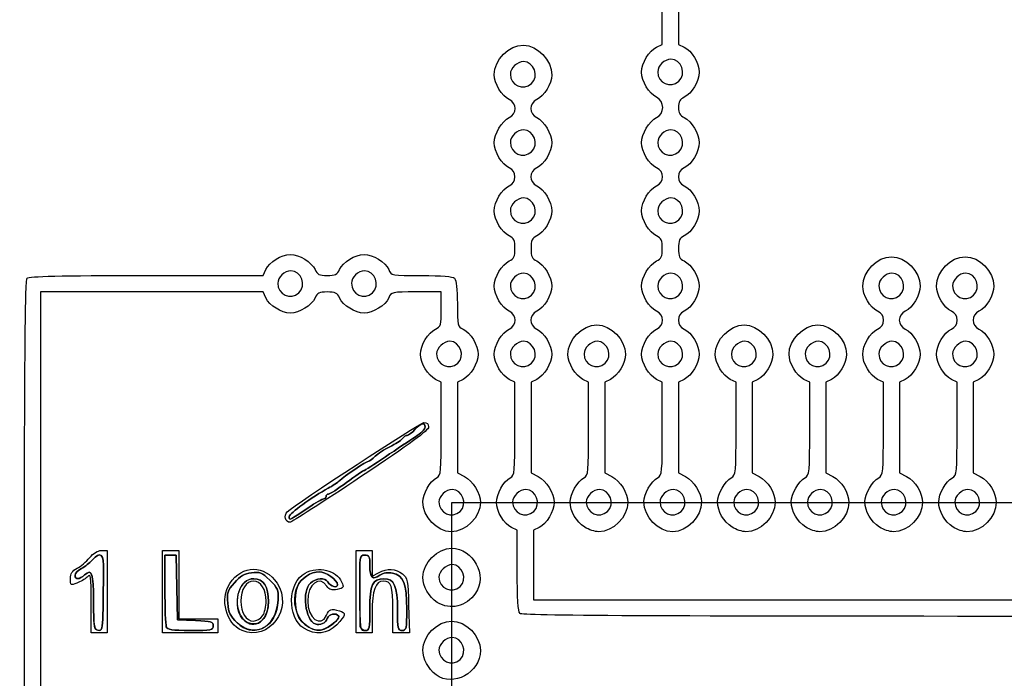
# Model space of a CAD drawing. Header units: millimetres. Extents: x 13 to 91, y 16 to 144.
# Tile 6 of 16: x 17 to 51, y 75 to 98. Entities that reach past the tile are written whole.
import ezdxf

# ---------------------------------------------------------------- set-up
doc = ezdxf.new("R2010")
doc.units = ezdxf.units.MM
doc.layers.add('Layer_1', color=7, linetype='CONTINUOUS')

msp = doc.modelspace()

# ---------------------------------------------------------------- linework, layer by layer
at = {"layer": 'Layer_1', "color": 7}
for points in [[(72.211632, 108.534183), (72.120923, 108.737442), (56.062513, 108.737442), (40.004103, 108.737442), (40.004103, 102.820771), (40.004103, 96.904099), (40.203187, 96.811489)], [(35.190888, 80.211403), (34.991805, 80.118792), (34.991805, 78.913397), (34.991805, 77.708002), (58.660994, 77.708002), (82.330183, 77.708002), (82.330183, 92.884767), (82.330183, 108.061534), (82.131099, 108.154144)], [(39.248098, 96.811489), (39.447181, 96.904099), (39.447181, 103.007597)], [(21.628815, 88.91759), (25.657708, 88.91759), (25.748417, 89.120849)], [(25.748417, 88.145729), (25.657708, 88.348988), (21.811804, 88.348988), (17.9659, 88.348988), (17.9659, 76.247968), (17.9659, 64.146948), (18.2081, 64.019075)], [(31.809393, 87.75281), (31.809393, 88.348988), (30.947, 88.348988)], [(31.809393, 83.627531), (31.809393, 85.236213), (31.610309, 85.328823)], [(32.565398, 85.328823), (32.366315, 85.236213), (32.366315, 83.667374), (32.366315, 82.098535), (32.608514, 81.970662)], [(34.355322, 83.627531), (34.355322, 85.236213), (34.156238, 85.328823)], [(35.111328, 85.328823), (34.912244, 85.236213), (34.912244, 83.667374), (34.912244, 82.098535), (35.154443, 81.970662)], [(36.901252, 83.627531), (36.901252, 85.236213), (36.702168, 85.328823)], [(37.657258, 85.328823), (37.458174, 85.236213), (37.458174, 83.667374), (37.458174, 82.098535), (37.700373, 81.970662)], [(39.447181, 83.627531), (39.447181, 85.236213), (39.248098, 85.328823)], [(40.203187, 85.328823), (40.004103, 85.236213), (40.004103, 83.667374), (40.004103, 82.098535), (40.246303, 81.970662)], [(41.993111, 83.627531), (41.993111, 85.236213), (41.794027, 85.328823)], [(42.749117, 85.328823), (42.550033, 85.236213), (42.550033, 83.667374), (42.550033, 82.098535), (42.792232, 81.970662)], [(44.539041, 83.627531), (44.539041, 85.236213), (44.339957, 85.328823)], [(45.295046, 85.328823), (45.095963, 85.236213), (45.095963, 83.667374), (45.095963, 82.098535), (45.338162, 81.970662)], [(47.08497, 83.627531), (47.08497, 85.236213), (46.885886, 85.328823)], [(47.840976, 85.328823), (47.641892, 85.236213), (47.641892, 83.667374), (47.641892, 82.098535), (47.884091, 81.970662)], [(49.6309, 83.627531), (49.6309, 85.236213), (49.431816, 85.328823)], [(50.386906, 85.328823), (50.187822, 85.236213), (50.187822, 83.667374), (50.187822, 82.098535), (50.430021, 81.970662)], [(34.434883, 78.72657), (34.434883, 80.118792), (34.235799, 80.211403)], [(20.069112, 79.413809), (20.273149, 79.413809), (20.273149, 77.992303), (20.273149, 76.570797), (19.994688, 76.570797), (19.716227, 76.570797), (19.716227, 77.598748)], [(28.865662, 77.992303), (28.865662, 79.413809), (29.144123, 79.413809), (29.422584, 79.413809), (29.422584, 78.971867), (29.422584, 78.529926), (29.641374, 78.646451)], [(22.262156, 78.080174), (22.262156, 79.251351), (22.458811, 79.251351), (22.655467, 79.251351), (22.677601, 78.134454), (22.699734, 77.017556), (23.316327, 76.993829)], [(23.316331, 76.993833), (22.699738, 77.017556), (22.677603, 78.134454), (22.655468, 79.251351), (22.458812, 79.251351), (22.262157, 79.251351), (22.262157, 78.080176)], [(29.422584, 77.283783), (29.422584, 76.570797), (29.144123, 76.570797), (28.865662, 76.570797), (28.865662, 77.992303)], [(30.682504, 77.512276), (30.709242, 76.570797), (30.423934, 76.570797), (30.138626, 76.570797), (30.138626, 77.366841)], [(17.2456, 63.977992), (17.408978, 64.067263), (17.408978, 76.394951)]]:
    msp.add_lwpolyline(points, dxfattribs=at)
for points in [[(40.017729, 95.631564)], [(34.92587, 95.550335)], [(34.92587, 93.194697)], [(40.017729, 93.194697)], [(34.92587, 90.839059)], [(40.017729, 90.839059)], [(26.890279, 88.320963)], [(29.436209, 88.320963)], [(34.92587, 88.239734)], [(40.017729, 88.239734)], [(47.655518, 88.239734)], [(50.201447, 88.239734)], [(32.37994, 85.884096)], [(34.92587, 85.884096)], [(37.471799, 85.884096)], [(40.017729, 85.884096)], [(42.563659, 85.884096)], [(45.109588, 85.884096)], [(47.655518, 85.884096)], [(50.201447, 85.884096)], [(32.179047, 81.077888), (67.739048, 81.077888), (67.739048, 65.837888), (32.179047, 65.837888)], [(27.21042, 80.890075)], [(32.4595, 80.766675)], [(35.00543, 80.766675)], [(37.55136, 80.766675)], [(40.097289, 80.766675)], [(42.643219, 80.766675)], [(45.189148, 80.766675)], [(47.735078, 80.766675)], [(50.281008, 80.766675)], [(26.425697, 80.516698)], [(26.558413, 80.580596)], [(36.765884, 80.22281)], [(41.857743, 80.22281)], [(44.403673, 80.22281)], [(46.949602, 80.22281)], [(49.495532, 80.22281)], [(22.182596, 77.992303), (22.182596, 79.413809), (22.461057, 79.413809), (22.739518, 79.413809), (22.739518, 78.23599), (22.739518, 77.058171), (23.415781, 77.058171), (24.092043, 77.058171), (24.092043, 76.814484), (24.092043, 76.570797), (23.13732, 76.570797), (22.182596, 76.570797)], [(32.4595, 78.167351)], [(25.841975, 77.649938)], [(31.674025, 77.623485)], [(20.12457, 77.403394)], [(29.343023, 77.396998)], [(24.756896, 76.921057)], [(25.260901, 76.87725)], [(25.638958, 77.157474)], [(19.848828, 76.706182)], [(22.310445, 76.78051)], [(23.932923, 76.811068)], [(24.927427, 76.648291)], [(25.6184, 76.724363)], [(27.066059, 76.725911)], [(27.241657, 76.758338)], [(28.044149, 76.860393)], [(29.013322, 76.794177)], [(32.4595, 75.649255)], [(31.628154, 75.119682)]]:
    msp.add_lwpolyline(points, close=True, dxfattribs=at)
for points in [[(33.639875, 95.862661), (33.639875, 96.373451), (34.142242, 96.878411), (34.649722, 96.877719)], [(34.649722, 96.877719), (35.135171, 96.877057), (35.628657, 96.356803), (35.627989, 95.846388)], [(38.731734, 95.94389), (38.731734, 96.255513), (38.991622, 96.69218), (39.248098, 96.811489)], [(40.203187, 96.811489), (40.459663, 96.69218), (40.719551, 96.255513), (40.719551, 95.94389)], [(34.647607, 96.30942), (34.434687, 96.30942), (34.196202, 96.080847), (34.196202, 95.876775)], [(34.92587, 95.550335), (35.198131, 95.801895), (35.012085, 96.30942), (34.647607, 96.30942)], [(39.739466, 96.390649), (39.526546, 96.390649), (39.288061, 96.162076), (39.288061, 95.958004)], [(40.017729, 95.631564), (40.28999, 95.883124), (40.103944, 96.390649), (39.739466, 96.390649)], [(39.248098, 95.076291), (38.991622, 95.1956), (38.731734, 95.632267), (38.731734, 95.94389)], [(39.288061, 95.958004), (39.288061, 95.568677), (39.733828, 95.369249), (40.017729, 95.631564)], [(40.719551, 95.94389), (40.719551, 95.632267), (40.459663, 95.1956), (40.203187, 95.076291)], [(34.156238, 94.995063), (33.899763, 95.114372), (33.639875, 95.551038), (33.639875, 95.862661)], [(34.196202, 95.876775), (34.196202, 95.487448), (34.641969, 95.28802), (34.92587, 95.550335)], [(35.627989, 95.846388), (35.6276, 95.548858), (35.362385, 95.111851), (35.111328, 94.995063)], [(34.156238, 94.374622), (34.431648, 94.502738), (34.431648, 94.866946), (34.156238, 94.995063)], [(35.111328, 94.995063), (34.835918, 94.866946), (34.835918, 94.502738), (35.111328, 94.374622)], [(39.248098, 94.374622), (39.530858, 94.506158), (39.530858, 94.944755), (39.248098, 95.076291)], [(40.203187, 95.076291), (40.051556, 95.005755), (40.004103, 94.922133), (40.004103, 94.725457)], [(40.004103, 94.725457), (40.004103, 94.52878), (40.051553, 94.445158), (40.203187, 94.374622)], [(33.639875, 93.507023), (33.639875, 93.818646), (33.899763, 94.255313), (34.156238, 94.374622)], [(35.111328, 94.374622), (35.367803, 94.255313), (35.627692, 93.818646), (35.627692, 93.507023)], [(38.731734, 93.507023), (38.731734, 93.818646), (38.991622, 94.255313), (39.248098, 94.374622)], [(40.203187, 94.374622), (40.459663, 94.255313), (40.719551, 93.818646), (40.719551, 93.507023)], [(34.647607, 93.953782), (34.434687, 93.953782), (34.196202, 93.725209), (34.196202, 93.521137)], [(34.92587, 93.194697), (35.198131, 93.446257), (35.012085, 93.953782), (34.647607, 93.953782)], [(39.739466, 93.953782), (39.526546, 93.953782), (39.288061, 93.725209), (39.288061, 93.521137)], [(40.017729, 93.194697), (40.28999, 93.446257), (40.103944, 93.953782), (39.739466, 93.953782)], [(34.156238, 92.639424), (33.899763, 92.758733), (33.639875, 93.1954), (33.639875, 93.507023)], [(34.196202, 93.521137), (34.196202, 93.13181), (34.641969, 92.932382), (34.92587, 93.194697)], [(35.627692, 93.507023), (35.627692, 93.1954), (35.367803, 92.758733), (35.111328, 92.639424)], [(39.248098, 92.639424), (38.991622, 92.758733), (38.731734, 93.1954), (38.731734, 93.507023)], [(39.288061, 93.521137), (39.288061, 93.13181), (39.733828, 92.932382), (40.017729, 93.194697)], [(40.719551, 93.507023), (40.719551, 93.1954), (40.459663, 92.758733), (40.203187, 92.639424)], [(34.355322, 92.329204), (34.355322, 92.482548), (34.296527, 92.574164), (34.156238, 92.639424)], [(35.111328, 92.639424), (34.835918, 92.511308), (34.835918, 92.1471), (35.111328, 92.018984)], [(39.248098, 92.018984), (39.523508, 92.1471), (39.523508, 92.511308), (39.248098, 92.639424)], [(40.203187, 92.639424), (40.062898, 92.574164), (40.004103, 92.482548), (40.004103, 92.329204)], [(34.156238, 92.018984), (34.296528, 92.084244), (34.355322, 92.17586), (34.355322, 92.329204)], [(40.004103, 92.329204), (40.004103, 92.17586), (40.062899, 92.084244), (40.203187, 92.018984)], [(33.639875, 91.151385), (33.639875, 91.463008), (33.899763, 91.899675), (34.156238, 92.018984)], [(35.111328, 92.018984), (35.367803, 91.899675), (35.627692, 91.463008), (35.627692, 91.151385)], [(38.731734, 91.151385), (38.731734, 91.463008), (38.991622, 91.899675), (39.248098, 92.018984)], [(40.203187, 92.018984), (40.459663, 91.899675), (40.719551, 91.463008), (40.719551, 91.151385)], [(34.647607, 91.598144), (34.434687, 91.598144), (34.196202, 91.369571), (34.196202, 91.165498)], [(34.92587, 90.839059), (35.198131, 91.090619), (35.012085, 91.598144), (34.647607, 91.598144)], [(39.739466, 91.598144), (39.526546, 91.598144), (39.288061, 91.369571), (39.288061, 91.165498)], [(40.017729, 90.839059), (40.28999, 91.090619), (40.103944, 91.598144), (39.739466, 91.598144)], [(34.196202, 91.165498), (34.196202, 90.776172), (34.641969, 90.576744), (34.92587, 90.839059)], [(39.288061, 91.165498), (39.288061, 90.776172), (39.733828, 90.576744), (40.017729, 90.839059)], [(34.156238, 90.283786), (33.899763, 90.403095), (33.639875, 90.839762), (33.639875, 91.151385)], [(35.627692, 91.151385), (35.627692, 90.839762), (35.367803, 90.403095), (35.111328, 90.283786)], [(39.248098, 90.283786), (38.991622, 90.403095), (38.731734, 90.839762), (38.731734, 91.151385)], [(40.719551, 91.151385), (40.719551, 90.839762), (40.459663, 90.403095), (40.203187, 90.283786)], [(34.355322, 89.851723), (34.355322, 90.135063), (34.322416, 90.206485), (34.156238, 90.283786)], [(35.111328, 90.283786), (34.945154, 90.206485), (34.912244, 90.135063), (34.912244, 89.851723)], [(39.447181, 89.851723), (39.447181, 90.135063), (39.414275, 90.206485), (39.248098, 90.283786)], [(40.203187, 90.283786), (40.037013, 90.206485), (40.004103, 90.135063), (40.004103, 89.851723)], [(34.156238, 89.419659), (34.322413, 89.49696), (34.355322, 89.568382), (34.355322, 89.851723)], [(34.912244, 89.851723), (34.912244, 89.568382), (34.94515, 89.49696), (35.111328, 89.419659)], [(39.248098, 89.419659), (39.414272, 89.49696), (39.447181, 89.568382), (39.447181, 89.851723)], [(40.004103, 89.851723), (40.004103, 89.568382), (40.03701, 89.49696), (40.203187, 89.419659)], [(25.748417, 89.120849), (25.865275, 89.382704), (26.292971, 89.648043), (26.598193, 89.648043)], [(26.598193, 89.648043), (26.903415, 89.648043), (27.331111, 89.382704), (27.447969, 89.120849)], [(28.294346, 89.120849), (28.411204, 89.382704), (28.838901, 89.648043), (29.144123, 89.648043)], [(29.144123, 89.648043), (29.449345, 89.648043), (29.877041, 89.382704), (29.993899, 89.120849)], [(46.369523, 88.55206), (46.369523, 89.055135), (46.870985, 89.567421), (47.363431, 89.567421)], [(47.363431, 89.567421), (47.855878, 89.567421), (48.35734, 89.055135), (48.35734, 88.55206)], [(48.915452, 88.55206), (48.915452, 89.055135), (49.416914, 89.567421), (49.909361, 89.567421)], [(49.909361, 89.567421), (50.401807, 89.567421), (50.903269, 89.055135), (50.903269, 88.55206)], [(33.639875, 88.55206), (33.639875, 88.863683), (33.899763, 89.30035), (34.156238, 89.419659)], [(35.111328, 89.419659), (35.367803, 89.30035), (35.627692, 88.863683), (35.627692, 88.55206)], [(38.731734, 88.55206), (38.731734, 88.863683), (38.991622, 89.30035), (39.248098, 89.419659)], [(40.203187, 89.419659), (40.459663, 89.30035), (40.719551, 88.863683), (40.719551, 88.55206)], [(17.408978, 76.394951), (17.408978, 85.874849), (17.431033, 88.745158), (17.504451, 88.820116)], [(17.504451, 88.820116), (17.576193, 88.893363), (18.601313, 88.91759), (21.628815, 88.91759)], [(26.612017, 89.080048), (26.399096, 89.080048), (26.160611, 88.851475), (26.160611, 88.647403)], [(26.890279, 88.320963), (27.16254, 88.572523), (26.976494, 89.080048), (26.612017, 89.080048)], [(27.447969, 89.120849), (27.523683, 88.95119), (27.593638, 88.91759), (27.871158, 88.91759)], [(27.871158, 88.91759), (28.148678, 88.91759), (28.218633, 88.951186), (28.294346, 89.120849)], [(29.157946, 89.080048), (28.945026, 89.080048), (28.706541, 88.851475), (28.706541, 88.647403)], [(29.436209, 88.320963), (29.70847, 88.572523), (29.522424, 89.080048), (29.157946, 89.080048)], [(29.993899, 89.120849), (30.083977, 88.919002), (30.091866, 88.91759), (31.129989, 88.91759)], [(31.129989, 88.91759), (31.836983, 88.91759), (32.206274, 88.886041), (32.270842, 88.820116)], [(32.270842, 88.820116), (32.331889, 88.75778), (32.366315, 88.440335), (32.366315, 87.939636)], [(34.647607, 88.998819), (34.434687, 88.998819), (34.196202, 88.770246), (34.196202, 88.566174)], [(34.92587, 88.239734), (35.198131, 88.491294), (35.012085, 88.998819), (34.647607, 88.998819)], [(39.739466, 88.998819), (39.526546, 88.998819), (39.288061, 88.770246), (39.288061, 88.566174)], [(40.017729, 88.239734), (40.28999, 88.491294), (40.103944, 88.998819), (39.739466, 88.998819)], [(47.377255, 88.998819), (47.164335, 88.998819), (46.92585, 88.770246), (46.92585, 88.566174)], [(47.655518, 88.239734), (47.927779, 88.491294), (47.741733, 88.998819), (47.377255, 88.998819)], [(49.923184, 88.998819), (49.710264, 88.998819), (49.471779, 88.770246), (49.471779, 88.566174)], [(50.201447, 88.239734), (50.473708, 88.491294), (50.287662, 88.998819), (49.923184, 88.998819)], [(26.160611, 88.647403), (26.160611, 88.258076), (26.606379, 88.058648), (26.890279, 88.320963)], [(28.706541, 88.647403), (28.706541, 88.258076), (29.152309, 88.058648), (29.436209, 88.320963)], [(34.156238, 87.684462), (33.899763, 87.803771), (33.639875, 88.240437), (33.639875, 88.55206)], [(34.196202, 88.566174), (34.196202, 88.176847), (34.641969, 87.977419), (34.92587, 88.239734)], [(35.627692, 88.55206), (35.627692, 88.240437), (35.367803, 87.803771), (35.111328, 87.684462)], [(39.248098, 87.684462), (38.991622, 87.803771), (38.731734, 88.240437), (38.731734, 88.55206)], [(39.288061, 88.566174), (39.288061, 88.176847), (39.733828, 87.977419), (40.017729, 88.239734)], [(40.719551, 88.55206), (40.719551, 88.240437), (40.459663, 87.803771), (40.203187, 87.684462)], [(46.885886, 87.684462), (46.629411, 87.803771), (46.369523, 88.240437), (46.369523, 88.55206)], [(46.92585, 88.566174), (46.92585, 88.176847), (47.371617, 87.977419), (47.655518, 88.239734)], [(48.35734, 88.55206), (48.35734, 88.240437), (48.097451, 87.803771), (47.840976, 87.684462)], [(49.431816, 87.684462), (49.175341, 87.803771), (48.915452, 88.240437), (48.915452, 88.55206)], [(49.471779, 88.566174), (49.471779, 88.176847), (49.917547, 87.977419), (50.201447, 88.239734)], [(50.903269, 88.55206), (50.903269, 88.240437), (50.643381, 87.803771), (50.386906, 87.684462)], [(26.598193, 87.618535), (26.292971, 87.618535), (25.865275, 87.883874), (25.748417, 88.145729)], [(27.447969, 88.145729), (27.331111, 87.883874), (26.903415, 87.618535), (26.598193, 87.618535)], [(27.871158, 88.348988), (27.593638, 88.348988), (27.523683, 88.315392), (27.447969, 88.145729)], [(28.294346, 88.145729), (28.218633, 88.315388), (28.148678, 88.348988), (27.871158, 88.348988)], [(29.144123, 87.618535), (28.838901, 87.618535), (28.411204, 87.883874), (28.294346, 88.145729)], [(29.993899, 88.145729), (29.877041, 87.883874), (29.449345, 87.618535), (29.144123, 87.618535)], [(30.947, 88.348988), (30.10411, 88.348988), (30.082556, 88.344358), (29.993899, 88.145729)], [(32.366315, 87.939636), (32.366315, 87.183066), (32.372998, 87.153505), (32.565398, 87.064021)], [(31.610309, 87.064021), (31.796391, 87.150583), (31.809393, 87.195566), (31.809393, 87.75281)], [(34.156238, 87.064021), (34.431648, 87.192137), (34.431648, 87.556345), (34.156238, 87.684462)], [(35.111328, 87.684462), (34.835918, 87.556345), (34.835918, 87.192137), (35.111328, 87.064021)], [(39.248098, 87.064021), (39.523508, 87.192137), (39.523508, 87.556345), (39.248098, 87.684462)], [(40.203187, 87.684462), (40.062898, 87.619201), (40.004103, 87.527585), (40.004103, 87.374241)], [(47.08497, 87.374241), (47.08497, 87.527585), (47.026175, 87.619201), (46.885886, 87.684462)], [(47.840976, 87.684462), (47.565566, 87.556345), (47.565566, 87.192137), (47.840976, 87.064021)], [(49.6309, 87.374241), (49.6309, 87.527585), (49.572105, 87.619201), (49.431816, 87.684462)], [(50.386906, 87.684462), (50.111496, 87.556345), (50.111496, 87.192137), (50.386906, 87.064021)], [(36.185804, 86.196422), (36.185804, 86.699497), (36.687266, 87.211783), (37.179713, 87.211783)], [(37.179713, 87.211783), (37.672159, 87.211783), (38.173621, 86.699497), (38.173621, 86.196422)], [(40.004103, 87.374241), (40.004103, 87.220897), (40.062899, 87.129281), (40.203187, 87.064021)], [(41.277663, 86.196422), (41.277663, 86.699497), (41.779126, 87.211783), (42.271572, 87.211783)], [(42.271572, 87.211783), (42.764018, 87.211783), (43.265481, 86.699497), (43.265481, 86.196422)], [(43.823593, 86.196422), (43.823593, 86.699497), (44.325055, 87.211783), (44.817502, 87.211783)], [(44.817502, 87.211783), (45.309948, 87.211783), (45.81141, 86.699497), (45.81141, 86.196422)], [(46.885886, 87.064021), (47.026176, 87.129281), (47.08497, 87.220897), (47.08497, 87.374241)], [(49.431816, 87.064021), (49.572106, 87.129281), (49.6309, 87.220897), (49.6309, 87.374241)], [(31.093945, 86.196422), (31.093945, 86.508045), (31.353834, 86.944712), (31.610309, 87.064021)], [(32.565398, 87.064021), (32.821874, 86.944712), (33.081762, 86.508045), (33.081762, 86.196422)], [(33.639875, 86.196422), (33.639875, 86.508045), (33.899763, 86.944712), (34.156238, 87.064021)], [(35.111328, 87.064021), (35.367803, 86.944712), (35.627692, 86.508045), (35.627692, 86.196422)], [(38.731734, 86.196422), (38.731734, 86.508045), (38.991622, 86.944712), (39.248098, 87.064021)], [(40.203187, 87.064021), (40.459663, 86.944712), (40.719551, 86.508045), (40.719551, 86.196422)], [(46.369523, 86.196422), (46.369523, 86.508045), (46.629411, 86.944712), (46.885886, 87.064021)], [(47.840976, 87.064021), (48.097451, 86.944712), (48.35734, 86.508045), (48.35734, 86.196422)], [(48.915452, 86.196422), (48.915452, 86.508045), (49.175341, 86.944712), (49.431816, 87.064021)], [(50.386906, 87.064021), (50.643381, 86.944712), (50.903269, 86.508045), (50.903269, 86.196422)], [(32.101677, 86.643181), (31.888757, 86.643181), (31.650272, 86.414608), (31.650272, 86.210536)], [(32.37994, 85.884096), (32.652201, 86.135656), (32.466155, 86.643181), (32.101677, 86.643181)], [(34.647607, 86.643181), (34.434687, 86.643181), (34.196202, 86.414608), (34.196202, 86.210536)], [(34.92587, 85.884096), (35.198131, 86.135656), (35.012085, 86.643181), (34.647607, 86.643181)], [(37.193536, 86.643181), (36.980616, 86.643181), (36.742131, 86.414608), (36.742131, 86.210536)], [(37.471799, 85.884096), (37.74406, 86.135656), (37.558014, 86.643181), (37.193536, 86.643181)], [(39.739466, 86.643181), (39.526546, 86.643181), (39.288061, 86.414608), (39.288061, 86.210536)], [(40.017729, 85.884096), (40.28999, 86.135656), (40.103944, 86.643181), (39.739466, 86.643181)], [(42.285396, 86.643181), (42.072476, 86.643181), (41.83399, 86.414608), (41.83399, 86.210536)], [(42.563659, 85.884096), (42.83592, 86.135656), (42.649873, 86.643181), (42.285396, 86.643181)], [(44.831325, 86.643181), (44.618405, 86.643181), (44.37992, 86.414608), (44.37992, 86.210536)], [(45.109588, 85.884096), (45.381849, 86.135656), (45.195803, 86.643181), (44.831325, 86.643181)], [(47.377255, 86.643181), (47.164335, 86.643181), (46.92585, 86.414608), (46.92585, 86.210536)], [(47.655518, 85.884096), (47.927779, 86.135656), (47.741733, 86.643181), (47.377255, 86.643181)], [(49.923184, 86.643181), (49.710264, 86.643181), (49.471779, 86.414608), (49.471779, 86.210536)], [(50.201447, 85.884096), (50.473708, 86.135656), (50.287662, 86.643181), (49.923184, 86.643181)], [(31.610309, 85.328823), (31.353834, 85.448132), (31.093945, 85.884799), (31.093945, 86.196422)], [(31.650272, 86.210536), (31.650272, 85.821209), (32.09604, 85.621781), (32.37994, 85.884096)], [(33.081762, 86.196422), (33.081762, 85.884799), (32.821874, 85.448132), (32.565398, 85.328823)], [(34.156238, 85.328823), (33.899763, 85.448132), (33.639875, 85.884799), (33.639875, 86.196422)], [(34.196202, 86.210536), (34.196202, 85.821209), (34.641969, 85.621781), (34.92587, 85.884096)], [(35.627692, 86.196422), (35.627692, 85.884799), (35.367803, 85.448132), (35.111328, 85.328823)], [(36.702168, 85.328823), (36.445693, 85.448132), (36.185804, 85.884799), (36.185804, 86.196422)], [(36.742131, 86.210536), (36.742131, 85.821209), (37.187899, 85.621781), (37.471799, 85.884096)], [(38.173621, 86.196422), (38.173621, 85.884799), (37.913733, 85.448132), (37.657258, 85.328823)], [(39.248098, 85.328823), (38.991622, 85.448132), (38.731734, 85.884799), (38.731734, 86.196422)], [(39.288061, 86.210536), (39.288061, 85.821209), (39.733828, 85.621781), (40.017729, 85.884096)], [(40.719551, 86.196422), (40.719551, 85.884799), (40.459663, 85.448132), (40.203187, 85.328823)], [(41.794027, 85.328823), (41.537552, 85.448132), (41.277663, 85.884799), (41.277663, 86.196422)], [(41.83399, 86.210536), (41.83399, 85.821209), (42.279758, 85.621781), (42.563659, 85.884096)], [(43.265481, 86.196422), (43.265481, 85.884799), (43.005592, 85.448132), (42.749117, 85.328823)], [(44.339957, 85.328823), (44.083482, 85.448132), (43.823593, 85.884799), (43.823593, 86.196422)], [(44.37992, 86.210536), (44.37992, 85.821209), (44.825688, 85.621781), (45.109588, 85.884096)], [(45.81141, 86.196422), (45.81141, 85.884799), (45.551522, 85.448132), (45.295046, 85.328823)], [(46.885886, 85.328823), (46.629411, 85.448132), (46.369523, 85.884799), (46.369523, 86.196422)], [(46.92585, 86.210536), (46.92585, 85.821209), (47.371617, 85.621781), (47.655518, 85.884096)], [(48.35734, 86.196422), (48.35734, 85.884799), (48.097451, 85.448132), (47.840976, 85.328823)], [(49.431816, 85.328823), (49.175341, 85.448132), (48.915452, 85.884799), (48.915452, 86.196422)], [(49.471779, 86.210536), (49.471779, 85.821209), (49.917547, 85.621781), (50.201447, 85.884096)], [(50.903269, 86.196422), (50.903269, 85.884799), (50.643381, 85.448132), (50.386906, 85.328823)], [(26.487864, 80.751646), (26.764636, 81.019579), (31.071344, 83.830272), (31.212691, 83.835217)], [(31.371812, 83.683445), (31.371812, 83.566808), (30.764675, 83.120449), (29.024783, 81.95794)], [(30.901417, 83.597097), (31.109023, 83.825806), (31.252471, 83.859414), (31.252471, 83.679345)], [(31.252471, 83.679345), (31.252471, 83.859414), (31.109023, 83.825806), (30.901417, 83.597097)], [(31.212691, 83.835217), (31.318922, 83.838954), (31.371812, 83.788486), (31.371812, 83.683445)], [(30.914339, 83.342964), (30.728367, 83.224408), (30.26313, 82.913248), (29.880479, 82.651499)], [(29.880479, 82.651499), (30.26313, 82.913248), (30.728367, 83.224408), (30.914339, 83.342964)], [(30.462559, 83.279184), (30.513903, 83.342346), (30.592175, 83.394025), (30.636496, 83.394025)], [(30.636496, 83.394025), (30.592173, 83.394025), (30.513903, 83.342347), (30.462559, 83.279184)], [(30.636496, 83.394025), (30.680819, 83.394025), (30.800033, 83.485408), (30.901417, 83.597097)], [(30.901417, 83.597097), (30.800033, 83.485408), (30.680819, 83.394025), (30.636496, 83.394025)], [(31.252471, 83.679345), (31.252471, 83.612891), (31.100311, 83.46152), (30.914339, 83.342964)], [(30.914339, 83.342964), (31.100311, 83.46152), (31.252471, 83.612891), (31.252471, 83.679345)], [(31.646015, 81.929578), (31.802368, 82.015012), (31.809393, 82.088011), (31.809393, 83.627531)], [(34.191944, 81.929578), (34.348298, 82.015012), (34.355322, 82.088011), (34.355322, 83.627531)], [(36.737874, 81.929578), (36.894227, 82.015012), (36.901252, 82.088011), (36.901252, 83.627531)], [(39.283804, 81.929578), (39.440157, 82.015012), (39.447181, 82.088011), (39.447181, 83.627531)], [(41.829733, 81.929578), (41.986087, 82.015012), (41.993111, 82.088011), (41.993111, 83.627531)], [(44.375663, 81.929578), (44.532016, 82.015012), (44.539041, 82.088011), (44.539041, 83.627531)], [(46.921592, 81.929578), (47.077946, 82.015012), (47.08497, 82.088011), (47.08497, 83.627531)], [(49.467522, 81.929578), (49.623875, 82.015012), (49.6309, 82.088011), (49.6309, 83.627531)], [(29.52536, 82.670323), (29.621987, 82.763723), (29.851381, 82.913085), (30.035126, 83.002241)], [(30.035126, 83.002241), (29.851381, 82.913085), (29.621987, 82.763723), (29.52536, 82.670323)], [(30.035126, 83.002241), (30.21887, 83.091396), (30.411215, 83.216021), (30.462559, 83.279184)], [(30.462559, 83.279184), (30.411219, 83.21602), (30.21887, 83.091396), (30.035126, 83.002241)], [(29.302748, 82.500507), (29.328558, 82.500507), (29.428734, 82.576927), (29.52536, 82.670323)], [(29.52536, 82.670323), (29.428734, 82.576925), (29.328558, 82.500507), (29.302748, 82.500507)], [(28.303474, 81.833696), (28.440381, 81.973475), (29.230185, 82.500507), (29.302748, 82.500507)], [(29.302748, 82.500507), (29.230181, 82.500507), (28.440381, 81.973475), (28.303474, 81.833696)], [(29.880479, 82.651499), (29.497828, 82.38975), (29.162709, 82.175591), (29.13577, 82.175591)], [(29.13577, 82.175591), (29.162709, 82.175591), (29.497828, 82.38975), (29.880479, 82.651499)], [(29.13577, 82.175591), (29.108831, 82.175591), (28.840672, 81.992826), (28.539862, 81.769447)], [(28.539862, 81.769447), (28.840672, 81.992826), (29.108831, 82.175591), (29.13577, 82.175591)], [(29.024783, 81.95794), (27.733917, 81.095449), (26.631878, 80.3895), (26.575807, 80.389165)], [(27.907047, 81.566812), (28.058062, 81.645173), (28.236453, 81.76527), (28.303474, 81.833696)], [(28.303474, 81.833696), (28.236453, 81.765269), (28.058062, 81.645172), (27.907047, 81.566812)], [(28.539862, 81.769447), (28.239053, 81.546068), (27.956585, 81.363302), (27.912156, 81.363302)], [(27.912156, 81.363302), (27.956582, 81.363302), (28.239053, 81.546068), (28.539862, 81.769447)], [(31.173208, 81.095275), (31.173567, 81.36974), (31.421225, 81.806751), (31.646015, 81.929578)], [(32.608514, 81.970662), (32.90747, 81.812823), (33.161323, 81.403367), (33.161323, 81.079001)], [(33.719435, 81.079001), (33.719435, 81.367395), (33.961913, 81.803888), (34.191944, 81.929578)], [(35.154443, 81.970662), (35.453399, 81.812823), (35.707252, 81.403367), (35.707252, 81.079001)], [(36.265067, 81.095275), (36.265426, 81.36974), (36.513084, 81.806751), (36.737874, 81.929578)], [(37.700373, 81.970662), (37.999329, 81.812823), (38.253182, 81.403367), (38.253182, 81.079001)], [(38.810997, 81.095275), (38.811355, 81.36974), (39.059014, 81.806751), (39.283804, 81.929578)], [(40.246303, 81.970662), (40.53951, 81.815858), (40.799004, 81.405165), (40.799409, 81.095275)], [(41.356926, 81.095275), (41.357285, 81.36974), (41.604943, 81.806751), (41.829733, 81.929578)], [(42.792232, 81.970662), (43.091188, 81.812823), (43.345041, 81.403367), (43.345041, 81.079001)], [(43.902856, 81.095275), (43.903215, 81.36974), (44.150873, 81.806751), (44.375663, 81.929578)], [(45.338162, 81.970662), (45.637118, 81.812823), (45.890971, 81.403367), (45.890971, 81.079001)], [(46.448785, 81.095275), (46.449144, 81.36974), (46.696803, 81.806751), (46.921592, 81.929578)], [(47.884091, 81.970662), (48.183047, 81.812823), (48.4369, 81.403367), (48.4369, 81.079001)], [(48.994715, 81.095275), (48.995074, 81.36974), (49.242732, 81.806751), (49.467522, 81.929578)], [(50.430021, 81.970662), (50.728977, 81.812823), (50.98283, 81.403367), (50.98283, 81.079001)], [(26.558413, 80.580596), (26.558413, 80.697812), (27.355122, 81.280421), (27.907047, 81.566812)], [(27.907047, 81.566812), (27.355122, 81.280421), (26.558413, 80.697812), (26.558413, 80.580596)], [(27.912156, 81.363302), (27.867729, 81.363302), (27.831378, 81.326749), (27.831378, 81.282074)], [(27.831378, 81.282074), (27.831378, 81.326749), (27.867729, 81.363302), (27.912156, 81.363302)], [(32.181238, 81.52576), (31.968317, 81.52576), (31.729832, 81.297187), (31.729832, 81.093115)], [(32.4595, 80.766675), (32.731761, 81.018236), (32.545715, 81.52576), (32.181238, 81.52576)], [(34.727167, 81.52576), (34.514247, 81.52576), (34.275762, 81.297187), (34.275762, 81.093115)], [(35.00543, 80.766675), (35.277691, 81.018236), (35.091645, 81.52576), (34.727167, 81.52576)], [(37.273097, 81.52576), (37.060177, 81.52576), (36.821692, 81.297187), (36.821692, 81.093115)], [(37.55136, 80.766675), (37.823621, 81.018236), (37.637574, 81.52576), (37.273097, 81.52576)], [(39.819026, 81.52576), (39.606106, 81.52576), (39.367621, 81.297187), (39.367621, 81.093115)], [(40.097289, 80.766675), (40.36955, 81.018236), (40.183504, 81.52576), (39.819026, 81.52576)], [(42.364956, 81.52576), (42.152036, 81.52576), (41.913551, 81.297187), (41.913551, 81.093115)], [(42.643219, 80.766675), (42.91548, 81.018236), (42.729434, 81.52576), (42.364956, 81.52576)], [(44.910886, 81.52576), (44.697965, 81.52576), (44.45948, 81.297187), (44.45948, 81.093115)], [(45.189148, 80.766675), (45.461409, 81.018236), (45.275363, 81.52576), (44.910886, 81.52576)], [(47.456815, 81.52576), (47.243895, 81.52576), (47.00541, 81.297187), (47.00541, 81.093115)], [(47.735078, 80.766675), (48.007339, 81.018236), (47.821293, 81.52576), (47.456815, 81.52576)], [(50.002745, 81.52576), (49.789825, 81.52576), (49.551339, 81.297187), (49.551339, 81.093115)], [(50.281008, 80.766675), (50.553269, 81.018236), (50.367222, 81.52576), (50.002745, 81.52576)], [(27.747452, 81.200845), (27.701291, 81.200845), (27.459628, 81.060999), (27.21042, 80.890075)], [(27.21042, 80.890075), (27.459628, 81.060999), (27.701293, 81.200845), (27.747452, 81.200845)], [(27.831378, 81.282074), (27.831378, 81.237398), (27.79361, 81.200845), (27.747452, 81.200845)], [(27.747452, 81.200845), (27.793611, 81.200845), (27.831378, 81.237398), (27.831378, 81.282074)], [(32.151475, 80.063944), (31.666027, 80.064605), (31.17254, 80.58486), (31.173208, 81.095275)], [(31.729832, 81.093115), (31.729832, 80.703788), (32.1756, 80.50436), (32.4595, 80.766675)], [(33.161323, 81.079001), (33.161323, 80.568211), (32.658955, 80.063252), (32.151475, 80.063944)], [(34.235799, 80.211403), (33.979323, 80.330712), (33.719435, 80.767378), (33.719435, 81.079001)], [(34.275762, 81.093115), (34.275762, 80.703788), (34.72153, 80.50436), (35.00543, 80.766675)], [(35.707252, 81.079001), (35.707252, 80.767378), (35.447364, 80.330712), (35.190888, 80.211403)], [(36.765884, 80.22281), (36.47231, 80.405566), (36.264638, 80.767349), (36.265067, 81.095275)], [(36.821692, 81.093115), (36.821692, 80.703788), (37.267459, 80.50436), (37.55136, 80.766675)], [(38.253182, 81.079001), (38.253182, 80.568211), (37.750814, 80.063252), (37.243334, 80.063944)], [(39.805203, 80.064248), (39.304905, 80.064248), (38.810319, 80.577151), (38.810997, 81.095275)], [(39.367621, 81.093115), (39.367621, 80.703788), (39.813389, 80.50436), (40.097289, 80.766675)], [(40.799409, 81.095275), (40.800087, 80.577151), (40.3055, 80.064248), (39.805203, 80.064248)], [(41.857743, 80.22281), (41.56417, 80.405566), (41.356497, 80.767349), (41.356926, 81.095275)], [(41.913551, 81.093115), (41.913551, 80.703788), (42.359318, 80.50436), (42.643219, 80.766675)], [(43.345041, 81.079001), (43.345041, 80.568211), (42.842673, 80.063252), (42.335193, 80.063944)], [(44.403673, 80.22281), (44.110099, 80.405566), (43.902427, 80.767349), (43.902856, 81.095275)], [(44.45948, 81.093115), (44.45948, 80.703788), (44.905248, 80.50436), (45.189148, 80.766675)], [(45.890971, 81.079001), (45.890971, 80.568211), (45.388603, 80.063252), (44.881123, 80.063944)], [(46.949602, 80.22281), (46.656029, 80.405566), (46.448357, 80.767349), (46.448785, 81.095275)], [(47.00541, 81.093115), (47.00541, 80.703788), (47.451178, 80.50436), (47.735078, 80.766675)], [(48.4369, 81.079001), (48.4369, 80.568211), (47.934533, 80.063252), (47.427052, 80.063944)], [(49.495532, 80.22281), (49.201958, 80.405566), (48.994286, 80.767349), (48.994715, 81.095275)], [(49.551339, 81.093115), (49.551339, 80.703788), (49.997107, 80.50436), (50.281008, 80.766675)], [(50.98283, 81.079001), (50.98283, 80.568211), (50.480462, 80.063252), (49.972982, 80.063944)], [(26.425696, 80.516698), (26.39921, 80.587172), (26.427208, 80.692903), (26.487864, 80.751646)], [(27.21042, 80.890075), (26.566342, 80.448324), (26.558413, 80.444561), (26.558413, 80.580596)], [(26.558413, 80.580596), (26.558413, 80.444561), (26.566369, 80.448324), (27.21042, 80.890075)], [(26.575807, 80.389165), (26.519733, 80.388829), (26.452186, 80.44622), (26.425697, 80.516698)], [(37.243334, 80.063944), (37.120826, 80.06411), (36.905974, 80.135604), (36.765884, 80.22281)], [(42.335193, 80.063944), (42.212685, 80.06411), (41.997833, 80.135604), (41.857743, 80.22281)], [(44.881123, 80.063944), (44.758615, 80.06411), (44.543763, 80.135604), (44.403673, 80.22281)], [(47.427052, 80.063944), (47.304545, 80.06411), (47.089692, 80.135604), (46.949602, 80.22281)], [(49.972982, 80.063944), (49.850474, 80.06411), (49.635622, 80.135604), (49.495532, 80.22281)], [(19.661834, 79.167204), (19.790902, 79.323811), (19.939538, 79.413809), (20.069112, 79.413809)], [(19.748636, 79.080577), (20.044015, 79.413813), (20.154784, 79.308107), (20.144461, 78.702841)], [(20.144461, 78.702841), (20.154784, 79.308107), (20.044015, 79.413813), (19.748636, 79.080577)], [(31.173208, 78.49595), (31.173846, 78.983915), (31.682472, 79.495038), (32.167414, 79.495038)], [(32.167414, 79.495038), (32.914269, 79.495038), (33.419477, 78.549135), (32.996525, 77.942695)], [(19.229388, 78.799588), (19.35545, 78.866145), (19.550051, 79.031573), (19.661834, 79.167204)], [(19.378284, 78.79419), (19.498722, 78.857776), (19.66538, 78.986651), (19.748636, 79.080577)], [(19.748636, 79.080577), (19.66538, 78.986651), (19.498722, 78.857778), (19.378284, 78.79419)], [(24.505036, 78.275421), (24.940943, 78.930183), (25.709054, 78.934083), (26.138333, 78.283714)], [(28.993432, 78.093641), (28.985062, 79.242161), (28.986351, 79.250957), (29.164013, 79.251153)], [(29.164013, 79.251153), (28.986362, 79.250957), (28.985066, 79.242161), (28.993432, 78.093641)], [(29.164013, 79.251153), (29.32281, 79.251328), (29.343023, 79.21062), (29.343023, 78.890615)], [(29.343023, 78.890615), (29.343023, 79.210618), (29.322807, 79.251328), (29.164013, 79.251153)], [(32.181238, 78.926435), (31.968317, 78.926435), (31.729832, 78.697862), (31.729832, 78.49379)], [(32.4595, 78.167351), (32.731761, 78.418911), (32.545715, 78.926435), (32.181238, 78.926435)], [(19.000184, 78.438987), (19.000184, 78.62084), (19.055418, 78.707738), (19.229388, 78.799588)], [(19.159305, 78.558819), (19.159305, 78.624688), (19.257845, 78.730603), (19.378284, 78.79419)], [(19.378284, 78.79419), (19.257845, 78.730603), (19.159305, 78.624686), (19.159305, 78.558819)], [(19.795787, 77.676132), (19.795787, 78.632083), (19.737249, 78.800862), (19.486158, 78.568863)], [(19.486158, 78.568859), (19.737249, 78.800862), (19.795787, 78.632083), (19.795787, 77.676132)], [(19.716227, 77.598748), (19.716227, 78.573013), (19.708947, 78.619973), (19.576851, 78.49792)], [(20.144461, 78.702841), (20.139321, 78.401397), (20.130369, 77.816646), (20.12457, 77.403394)], [(20.12457, 77.403394), (20.13037, 77.816646), (20.139319, 78.401397), (20.144461, 78.702841)], [(24.661551, 78.300642), (24.867357, 78.539318), (25.000953, 78.617654), (25.252866, 78.64737)], [(25.252866, 78.647368), (25.000953, 78.617654), (24.867357, 78.539316), (24.661551, 78.30064)], [(25.252866, 78.64737), (25.541923, 78.681469), (25.61224, 78.653056), (25.881852, 78.393472)], [(25.881852, 78.39347), (25.61224, 78.65308), (25.541923, 78.681465), (25.252866, 78.647368)], [(27.066059, 76.725911), (26.479617, 77.09101), (26.504733, 78.319758), (27.105115, 78.636739)], [(26.838004, 78.169673), (26.948784, 78.440765), (27.306447, 78.682749), (27.596354, 78.682749)], [(27.596354, 78.682749), (27.306447, 78.682749), (26.948784, 78.440765), (26.838004, 78.169673)], [(27.105115, 78.636739), (27.573173, 78.883858), (28.187789, 78.734081), (28.368641, 78.32883)], [(27.596354, 78.682749), (27.810205, 78.682749), (28.229179, 78.38499), (28.229179, 78.233008)], [(28.229179, 78.233008), (28.229179, 78.38499), (27.810205, 78.682749), (27.596354, 78.682749)], [(29.343023, 78.890615), (29.343023, 78.467337), (29.427509, 78.385388), (29.685772, 78.558158)], [(29.685772, 78.558156), (29.427509, 78.385388), (29.343023, 78.467337), (29.343023, 78.890615)], [(29.641374, 78.646451), (29.942559, 78.806858), (30.244839, 78.793114), (30.467944, 78.608866)], [(29.685772, 78.558158), (29.811304, 78.642134), (29.958793, 78.666671), (30.129058, 78.631906)], [(30.129058, 78.631904), (29.958793, 78.66667), (29.811304, 78.642138), (29.685772, 78.558156)], [(30.129058, 78.631906), (30.504102, 78.555322), (30.615988, 78.269296), (30.615988, 77.38712)], [(30.615988, 77.38712), (30.615988, 78.269296), (30.504102, 78.555322), (30.129058, 78.631904)], [(30.467944, 78.608866), (30.642476, 78.464731), (30.65766, 78.387128), (30.682504, 77.512276)], [(34.530355, 77.236874), (34.463524, 77.305107), (34.434883, 77.752037), (34.434883, 78.72657)], [(19.21883, 78.284268), (19.010972, 78.203584), (19.000184, 78.211218), (19.000184, 78.438987)], [(19.486158, 78.568863), (19.31033, 78.406403), (19.159305, 78.401763), (19.159305, 78.558819)], [(19.159305, 78.558819), (19.159305, 78.401763), (19.31033, 78.406403), (19.486158, 78.568859)], [(19.576851, 78.49792), (19.500194, 78.427088), (19.339084, 78.330948), (19.21883, 78.284268)], [(24.927427, 76.648292), (24.373989, 76.88201), (24.150509, 77.742897), (24.505036, 78.275421)], [(24.661551, 78.30064), (24.419777, 78.020251), (24.399015, 77.95594), (24.432519, 77.591194)], [(24.432519, 77.591196), (24.399016, 77.955942), (24.419773, 78.020252), (24.661551, 78.300642)], [(25.260901, 76.87725), (24.554102, 76.972686), (24.623637, 78.439062), (25.334962, 78.439062)], [(25.334962, 78.439062), (24.843173, 78.439062), (24.579648, 77.676012), (24.890944, 77.153391)], [(25.325228, 78.357833), (25.07005, 78.357833), (24.887646, 78.070025), (24.887646, 77.667388)], [(26.138333, 78.283714), (26.711739, 77.414991), (25.854253, 76.256889), (24.927427, 76.648291)], [(25.76281, 77.667388), (25.76281, 78.070025), (25.580407, 78.357833), (25.325228, 78.357833)], [(25.841975, 77.649936), (25.842497, 78.163598), (25.665511, 78.439062), (25.334962, 78.439062)], [(25.334962, 78.439062), (25.665511, 78.439062), (25.842497, 78.163598), (25.841975, 77.649938)], [(25.881852, 78.393472), (26.160797, 78.124875), (26.18426, 78.068343), (26.17135, 77.695947)], [(26.17135, 77.695945), (26.184263, 78.068342), (26.160801, 78.124874), (25.881852, 78.39347)], [(27.451792, 76.875658), (27.111021, 76.992702), (26.990254, 78.024949), (27.286629, 78.287384)], [(27.286629, 78.287383), (26.990254, 78.024947), (27.111021, 76.9927), (27.451792, 76.875657)], [(27.859737, 78.187372), (27.597259, 78.569971), (27.194895, 78.255275), (27.194895, 77.667388)], [(27.286629, 78.287384), (27.485863, 78.463804), (27.795439, 78.486497), (27.887094, 78.331402)], [(27.887094, 78.331401), (27.795439, 78.486496), (27.485863, 78.463803), (27.286629, 78.287383)], [(27.887094, 78.331402), (27.983661, 78.167995), (28.229179, 78.097377), (28.229179, 78.233008)], [(28.229179, 78.233008), (28.229179, 78.097377), (27.983661, 78.167992), (27.887094, 78.331401)], [(28.368641, 78.32883), (28.453141, 78.139482), (28.442577, 78.121384), (28.2181, 78.071048)], [(29.828204, 78.439062), (29.439388, 78.439062), (29.343023, 78.232092), (29.343023, 77.396998)], [(29.343023, 77.396998), (29.343023, 78.232092), (29.439388, 78.439062), (29.828204, 78.439062)], [(29.808984, 78.357833), (29.536721, 78.357833), (29.422584, 78.040574), (29.422584, 77.283783)], [(30.138626, 77.366841), (30.138626, 78.184655), (30.081025, 78.357833), (29.808984, 78.357833)], [(30.297747, 77.365012), (30.297747, 78.186994), (30.18755, 78.439062), (29.828204, 78.439062)], [(29.828204, 78.439062), (30.18755, 78.439062), (30.297747, 78.186994), (30.297747, 77.365012)], [(31.674025, 77.623485), (31.380451, 77.806241), (31.172779, 78.168024), (31.173208, 78.49595)], [(31.729832, 78.49379), (31.729832, 78.104463), (32.1756, 77.905036), (32.4595, 78.167351)], [(22.310449, 76.780512), (22.283884, 76.851181), (22.262156, 77.436027), (22.262156, 78.080174)], [(22.262157, 78.080176), (22.262157, 77.436029), (22.283885, 76.851181), (22.31045, 76.780513)], [(27.241657, 76.758338), (26.797722, 77.040677), (26.624353, 77.646846), (26.838004, 78.169673)], [(26.838004, 78.169673), (26.704508, 77.842994), (26.77169, 77.162758), (26.954967, 76.985343)], [(28.2181, 78.071048), (28.026242, 78.028021), (27.952672, 78.051902), (27.859737, 78.187372)], [(29.013322, 76.794177), (29.007037, 76.87236), (28.998071, 77.457118), (28.993432, 78.093641)], [(28.993432, 78.093641), (29.004337, 76.59646), (28.996996, 76.652026), (29.183903, 76.652026)], [(32.996525, 77.942695), (32.666785, 77.469907), (32.129172, 77.340144), (31.674025, 77.623485)], [(19.848828, 76.706179), (19.819655, 76.735963), (19.795787, 77.172442), (19.795787, 77.676132)], [(19.795787, 77.676132), (19.795787, 76.750653), (19.816219, 76.652026), (20.007948, 76.652026)], [(24.756896, 76.921057), (24.518375, 77.144229), (24.463081, 77.258463), (24.432519, 77.591196)], [(24.432519, 77.591194), (24.463078, 77.258461), (24.518375, 77.144227), (24.756896, 76.921056)], [(26.17135, 77.695947), (26.139407, 76.774408), (25.366296, 76.350871), (24.756896, 76.921057)], [(24.887646, 77.667388), (24.887646, 77.264751), (25.07005, 76.976942), (25.325228, 76.976942)], [(24.890944, 77.153391), (25.229319, 76.585309), (25.841217, 76.90479), (25.841975, 77.649938)], [(25.841975, 77.649938), (25.841471, 77.154166), (25.598904, 76.831611), (25.260901, 76.87725)], [(25.6184, 76.724363), (25.928513, 76.84616), (26.155732, 77.245403), (26.17135, 77.695945)], [(25.638958, 77.157474), (25.707076, 77.256766), (25.76281, 77.486228), (25.76281, 77.667388)], [(27.194895, 77.667388), (27.194895, 77.069716), (27.64593, 76.732025), (27.845854, 77.180014)], [(20.12457, 77.403394), (20.116622, 76.836789), (20.087943, 76.652026), (20.007948, 76.652026)], [(20.007948, 76.652026), (20.087943, 76.652026), (20.116621, 76.836789), (20.12457, 77.403394)], [(27.845854, 77.180014), (27.940911, 77.393017), (27.996183, 77.411966), (28.288849, 77.331889)], [(28.265755, 77.144694), (28.185031, 77.278046), (27.923371, 77.226129), (27.873884, 77.066942)], [(27.873884, 77.06694), (27.923371, 77.226128), (28.185031, 77.278045), (28.265755, 77.144693)], [(28.288849, 77.331889), (28.53241, 77.265248), (28.514604, 77.170878), (28.197355, 76.846976)], [(29.343023, 77.396998), (29.343023, 76.706179), (29.331457, 76.652026), (29.183903, 76.652026)], [(29.183903, 76.652026), (29.331457, 76.652026), (29.343023, 76.706182), (29.343023, 77.396998)], [(30.456868, 76.652026), (30.309832, 76.652026), (30.297747, 76.706179), (30.297747, 77.365012)], [(30.297747, 77.365012), (30.297747, 76.706179), (30.309832, 76.652026), (30.456868, 76.652026)], [(30.615988, 77.38712), (30.615988, 76.706179), (30.604266, 76.652026), (30.456868, 76.652026)], [(30.456868, 76.652026), (30.604266, 76.652026), (30.615988, 76.706182), (30.615988, 77.38712)], [(53.465706, 77.1394), (38.918548, 77.1394), (34.604074, 77.161608), (34.530355, 77.236874)], [(23.316327, 76.993829), (23.867551, 76.972621), (23.932919, 76.953247), (23.932919, 76.811064)], [(23.932923, 76.811068), (23.932923, 76.953247), (23.867556, 76.972623), (23.316331, 76.993833)], [(24.756896, 76.921056), (25.050006, 76.646807), (25.28457, 76.593252), (25.6184, 76.724363)], [(25.325228, 76.976942), (25.431252, 76.976942), (25.569802, 77.056668), (25.638958, 77.157474)], [(26.954967, 76.985343), (27.35408, 76.599003), (27.662982, 76.563566), (28.044149, 76.860393)], [(27.873884, 77.066942), (27.823992, 76.906446), (27.624875, 76.816211), (27.451792, 76.875658)], [(27.451792, 76.875657), (27.624875, 76.816213), (27.823991, 76.906443), (27.873884, 77.06694)], [(28.265755, 77.144693), (28.334606, 77.030949), (27.805047, 76.651314), (27.585187, 76.656802)], [(28.044149, 76.860393), (28.191313, 76.974995), (28.291036, 77.10293), (28.265755, 77.144694)], [(31.173208, 75.977854), (31.173846, 76.465819), (31.682472, 76.976942), (32.167414, 76.976942)], [(32.167414, 76.976942), (32.65986, 76.976942), (33.161323, 76.464656), (33.161323, 75.961581)], [(20.007948, 76.652026), (19.949604, 76.652026), (19.878, 76.676395), (19.848828, 76.706182)], [(23.145828, 76.652023), (22.501498, 76.652023), (22.349978, 76.675328), (22.310445, 76.78051)], [(22.31045, 76.780513), (22.349983, 76.675331), (22.501503, 76.652026), (23.145833, 76.652026)], [(23.932919, 76.811064), (23.932919, 76.663879), (23.874243, 76.652023), (23.145828, 76.652023)], [(23.145833, 76.652026), (23.874247, 76.652026), (23.932924, 76.663886), (23.932923, 76.811068)], [(28.197355, 76.846976), (27.877482, 76.520394), (27.46677, 76.476442), (27.066059, 76.725911)], [(27.585187, 76.656802), (27.479922, 76.659401), (27.325334, 76.705117), (27.241657, 76.758338)], [(29.183903, 76.652026), (29.089765, 76.652026), (29.020102, 76.710081), (29.013322, 76.794177)], [(32.181238, 76.40834), (31.968317, 76.40834), (31.729832, 76.179766), (31.729832, 75.975694)], [(32.4595, 75.649224), (32.731761, 75.900815), (32.545715, 76.40834), (32.181238, 76.40834)], [(31.628154, 75.119651), (31.357586, 75.325733), (31.172811, 75.674277), (31.173208, 75.977854)], [(33.161323, 75.961581), (33.161323, 75.195616), (32.21256, 74.674629), (31.628154, 75.119682)], [(31.729832, 75.975694), (31.729832, 75.586367), (32.1756, 75.38694), (32.4595, 75.649255)]]:
    msp.add_open_spline(points, degree=3, dxfattribs=at)

doc.saveas('drawing.dxf')
